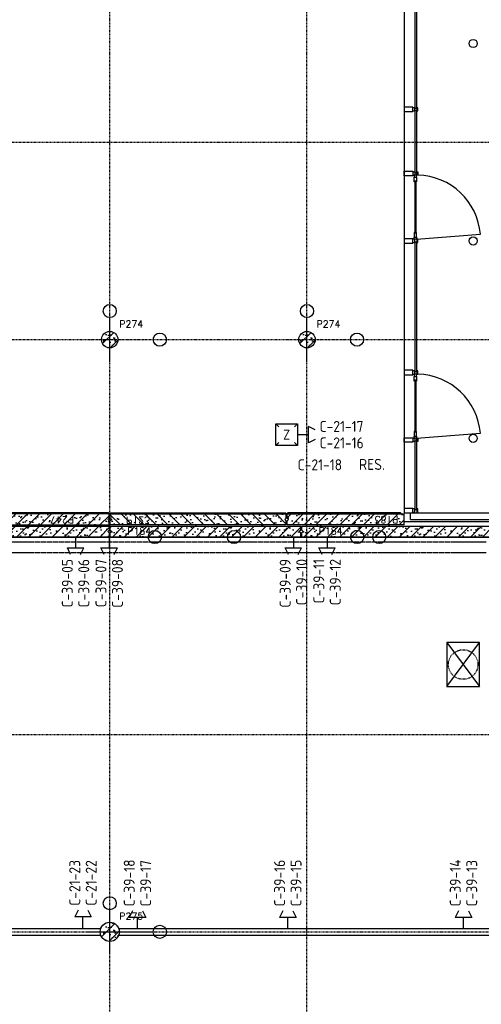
# Model space of a CAD drawing. Extents: x 0 to 1537, y 0 to 841.
# Tile 35 of 58: x 716 to 800, y 239 to 419. Entities that reach past the tile are written whole.
import ezdxf
from ezdxf.enums import TextEntityAlignment as Align

# ---------------------------------------------------------------- set-up
doc = ezdxf.new("R2010")
doc.units = 0
doc.header["$PDSIZE"] = 2
for name, pattern in [('B0402', [9.375, 6.25, -3.125]), ('DASHDOT', [25.4, 12.7, -6.35, 0, -6.35]), ('DASHDOT2', [12.7, 6.35, -3.175, 0, -3.175]), ('E0001', [1, 1, 0])]:
    doc.linetypes.add(name, pattern=pattern)
doc.layers.get('0').update_dxf_attribs({"linetype": 'CONTINUOUS'})
for name, color, linetype in [('AB$1A---_ATTRIB', 9, 'CONTINUOUS'), ('AL$1A---_ALGEMEEN', 9, 'CONTINUOUS'), ('AT$1A---_TEKSTB', 8, 'CONTINUOUS'), ('GOTEN', 3, 'CONTINUOUS'), ('STRAMIEN', 1, 'CONTINUOUS'), ('VITELCODERING', 5, 'CONTINUOUS'), ('VITELDATA', 1, 'CONTINUOUS')]:
    doc.layers.add(name, color=color, linetype=linetype)
doc.styles.add('B-01', font='romans.shx', dxfattribs={"width": 1.2})
doc.styles.add('ROMANS', font='romans.shx', dxfattribs={"height": 300})
doc.styles.get("Standard").update_dxf_attribs({"font": 'ISO'})

# ---------------------------------------------------------------- blocks, each defined once
blk = doc.blocks.new('-STR-P2')
at = {"layer": 'AL$1A---_ALGEMEEN', "linetype": 'DASHDOT', "ltscale": 0.1}
for p, q in [((0, -401), (0, 401)), ((-401, 0), (793, 0))]:
    blk.add_line(p, q, dxfattribs=at)
at = {"layer": 'AL$1A---_ALGEMEEN', "linetype": 'Continuous', "ltscale": 2}
for centre in [(0, 521), (913, 0)]:
    blk.add_circle(centre, 120, dxfattribs=at)
blk.add_point((0, 0), dxfattribs=at)
blk = doc.blocks.new('XREF_B-A3-II-112')
at = {"layer": 'AL$1A---_ALGEMEEN', "ltscale": 2}
h = blk.add_hatch(dxfattribs=at)
h.set_pattern_fill('PREFB', color=8, scale=8, angle=180, style=0)
h.set_pattern_definition([(225, (86663.04, 58203.07), (108.61, -108.61), []), (197, (86663.04, 58203.07), (-41.26, -127.724), [0, -130.56, -73.92, 0, -107.52]), (228, (86663.04, 58203.07), (29.465, -129.875), [0, -129.28, 0, -131.84, 0, -106.24]), (251, (86663.04, 58203.07), (76.66, -107.62), [0, -128, 0, -768, -105.28])])
h.paths.add_polyline_path([(86813, 58203, 1), (86513, 58203, 1)])
h = blk.add_hatch(dxfattribs=at)
h.set_pattern_fill('PREFB', color=8, scale=8, angle=180, style=0)
h.set_pattern_definition([(225, (90263.04, 58203.07), (108.61, -108.61), []), (197, (90263.04, 58203.07), (-41.26, -127.724), [0, -130.56, -73.92, 0, -107.52]), (228, (90263.04, 58203.07), (29.465, -129.875), [0, -129.28, 0, -131.84, 0, -106.24]), (251, (90263.04, 58203.07), (76.66, -107.62), [0, -128, 0, -768, -105.28])])
h.paths.add_polyline_path([(90413, 58203, 1), (90113, 58203, 1)])
h = blk.add_hatch(dxfattribs=at)
h.set_pattern_fill('PREFB', color=8, scale=8, angle=360, style=0)
h.set_pattern_definition([(45, (83063.04, 54603.07), (-108.6116, 108.6116), []), (17, (83063.04, 54603.07), (41.26, 127.7242), [0, -130.56, -73.92, 0, -107.52]), (48, (83063.04, 54603.07), (-29.465, 129.875), [0, -129.28, 0, -131.84, 0, -106.24]), (71, (83063.04, 54603.07), (-76.6585, 107.621), [0, -128, 0, -768, -105.28])])
h.paths.add_polyline_path([(82716, 54853), (82759, 54853), (82759, 54823), (86653, 54823), (86653, 54898), (86628, 54923), (86653, 54948), (86653, 55023), (82716, 55023)])
h = blk.add_hatch(dxfattribs=at)
h.set_pattern_fill('PREFB', color=8, scale=8, angle=180, style=0)
h.set_pattern_definition([(135, (86663.04, 54603.07), (108.6116, 108.6116), []), (163, (86663.04, 54603.07), (-41.26, 127.724), [0, -130.56, -73.92, 0, -107.52]), (132, (86663.04, 54603.07), (29.465, 129.875), [0, -129.28, 0, -131.84, 0, -106.24]), (109, (86663.04, 54603.07), (76.6585, 107.621), [0, -128, 0, -768, -105.28])])
h.paths.add_polyline_path([(89858, 54923), (89883, 54898), (89883, 54823), (86673, 54823), (86673, 54898), (86698, 54923), (86673, 54948), (86673, 55023), (89883, 55023), (89883, 54948)])
h = blk.add_hatch(dxfattribs=at)
h.set_pattern_fill('PREFB', color=8, scale=8, angle=360, style=0)
h.set_pattern_definition([(45, (90263.04, 54603.07), (-108.612, 108.612), []), (17, (90263.04, 54603.07), (41.26, 127.724), [0, -130.56, -73.92, 0, -107.52]), (48, (90263.04, 54603.07), (-29.465, 129.875), [0, -129.28, 0, -131.84, 0, -106.24]), (71, (90263.04, 54603.07), (-76.6585, 107.621), [0, -128, 0, -768, -105.28])])
h.paths.add_polyline_path([(89903, 54898), (89903, 54823), (92037, 54823), (92037, 55023), (89903, 55023), (89903, 54948), (89928, 54923)])
h = blk.add_hatch(dxfattribs=at)
h.set_pattern_fill('PREFB', color=8, scale=8, angle=180, style=0)
h.set_pattern_definition([(225, (83063.04, 54603.07), (108.6116, -108.6116), []), (197, (83063.04, 54603.07), (-41.26, -127.7242), [0, -130.56, -73.92, 0, -107.52]), (228, (83063.04, 54603.07), (29.465, -129.875), [0, -129.28, 0, -131.84, 0, -106.24]), (251, (83063.04, 54603.07), (76.6585, -107.621), [0, -128, 0, -768, -105.28])])
h.paths.add_polyline_path([(86653, 54803), (82759, 54803), (82759, 54603), (86653, 54603), (86653, 54678), (86628, 54703), (86653, 54728)])
at = {"layer": 'AL$1A---_ALGEMEEN'}
h = blk.add_hatch(dxfattribs=at)
h.set_pattern_fill('PREFB', color=8, scale=8, angle=180, style=0)
h.set_pattern_definition([(225, (86768.04, 54603.07), (108.6116, -108.6116), []), (197, (86768.04, 54603.07), (-41.26, -127.724), [0, -130.56, -73.92, 0, -107.52]), (228, (86768.04, 54603.07), (29.465, -129.875), [0, -129.28, 0, -131.84, 0, -106.24]), (251, (86768.04, 54603.07), (76.6585, -107.621), [0, -128, 0, -768, -105.28])])
h.paths.add_polyline_path([(90148, 54678), (90123, 54703), (90148, 54728), (90148, 54803), (86673, 54803), (86673, 54728), (86698, 54703), (86673, 54678), (86673, 54603), (90148, 54603)])
h = blk.add_hatch(dxfattribs=at)
h.set_pattern_fill('PREFB', color=8, scale=8, angle=180, style=0)
h.set_pattern_definition([(225, (90263.04, 54603.07), (108.6116, -108.6116), []), (197, (90263.04, 54603.07), (-41.26, -127.724), [0, -130.56, -73.92, 0, -107.52]), (228, (90263.04, 54603.07), (29.465, -129.875), [0, -129.28, 0, -131.84, 0, -106.24]), (251, (90263.04, 54603.07), (76.6585, -107.621), [0, -128, 0, -768, -105.28])])
h.paths.add_polyline_path([(93643, 54678), (93618, 54703), (93643, 54728), (93643, 54803), (90168, 54803), (90168, 54728), (90193, 54703), (90168, 54678), (90168, 54603), (93643, 54603)])
at = {"layer": 'AL$1A---_ALGEMEEN', "ltscale": 2}
h = blk.add_hatch(dxfattribs=at)
h.set_pattern_fill('PREFB', color=8, scale=8, angle=180, style=0)
h.set_pattern_definition([(225, (86663.04, 47403.07), (108.61, -108.61), []), (197, (86663.04, 47403.07), (-41.26, -127.724), [0, -130.56, -73.92, 0, -107.52]), (228, (86663.04, 47403.07), (29.465, -129.875), [0, -129.28, 0, -131.84, 0, -106.24]), (251, (86663.04, 47403.07), (76.66, -107.62), [0, -128, 0, -768, -105.28])])
h.paths.add_polyline_path([(86838, 47403, 1), (86488, 47403, 1)])
at = {"layer": 'AL$1A---_ALGEMEEN', "color": 8, "ltscale": 2}
for p, q in [((92037, 72080), (92037, 55126)), ((92263, 61203), (92218, 61203)), ((92218, 61203), (92218, 61163)), ((92263, 61163), (92263, 61203)), ((92218, 60033), (92218, 60073)), ((92263, 60033), (92218, 60033)), ((92263, 60033), (93428, 60125)), ((92263, 60073), (92263, 60033)), ((92263, 57573), (92218, 57573)), ((92218, 57573), (92218, 57533)), ((92263, 57533), (92263, 57573)), ((92218, 56403), (92218, 56443)), ((92263, 56403), (92218, 56403)), ((92263, 56403), (93428, 56495)), ((92263, 56443), (92263, 56403)), ((94298, 55038), (92152, 55038)), ((92152, 54923), (92152, 55038)), ((94143, 54883), (92037, 54883)), ((92152, 54923), (94183, 54923)), ((92813, 52678), (93413, 51878)), ((92813, 51878), (93413, 52678))]:
    blk.add_line(p, q, dxfattribs=at)
at = {"layer": 'AL$1A---_ALGEMEEN', "color": 8}
for p, q in [((92236, 62418), (92236, 64788)), ((92263, 64788), (92263, 62418)), ((92197, 62443), (92037, 62443)), ((92037, 62443), (92037, 62363)), ((92037, 62363), (92197, 62363)), ((92197, 62363), (92197, 62443)), ((92233, 62433), (92197, 62433)), ((92197, 62373), (92233, 62373)), ((92233, 62373), (92233, 62433)), ((92263, 62418), (92236, 62418)), ((92236, 61244), (92236, 62388)), ((92236, 62388), (92263, 62388)), ((92263, 62388), (92263, 61244)), ((92287, 62433), (92265, 62433)), ((92265, 62433), (92265, 62373)), ((92265, 62373), (92287, 62373)), ((92287, 62373), (92287, 62433)), ((92037, 61273), (92197, 61273)), ((92037, 61193), (92037, 61273)), ((92197, 61273), (92197, 61193)), ((92197, 61263), (92233, 61263)), ((92233, 61263), (92233, 61203)), ((92263, 61244), (92236, 61244)), ((92265, 61263), (92287, 61263)), ((92265, 61203), (92265, 61263)), ((92287, 61263), (92287, 61203)), ((92197, 61193), (92037, 61193)), ((92233, 61203), (92197, 61203)), ((92218, 61078), (92218, 61163)), ((92218, 61163), (92263, 61163)), ((92231, 61078), (92218, 61078)), ((92258, 61093), (92231, 61093)), ((92231, 61093), (92231, 60143)), ((92258, 60143), (92258, 61093)), ((92263, 61078), (92258, 61078)), ((92263, 61163), (92263, 61078)), ((92287, 61203), (92265, 61203)), ((92263, 60158), (92218, 60158)), ((92218, 60158), (92218, 60073)), ((92263, 60073), (92263, 60158)), ((92197, 60043), (92037, 60043)), ((92037, 60043), (92037, 59963)), ((92197, 59963), (92197, 60043)), ((92233, 60033), (92197, 60033)), ((92218, 60073), (92263, 60073)), ((92258, 60143), (92231, 60143)), ((92233, 59973), (92233, 60033)), ((92236, 57618), (92236, 59988)), ((92236, 59988), (92263, 59988)), ((92263, 59988), (92263, 57618)), ((92287, 60033), (92265, 60033)), ((92265, 60033), (92265, 59973)), ((92287, 59973), (92287, 60033)), ((92037, 59963), (92197, 59963)), ((92197, 59973), (92233, 59973)), ((92265, 59973), (92287, 59973)), ((92197, 57643), (92037, 57643)), ((92037, 57643), (92037, 57563)), ((92197, 57563), (92197, 57643)), ((92037, 57563), (92197, 57563)), ((92233, 57633), (92197, 57633)), ((92197, 57573), (92233, 57573)), ((92218, 57448), (92218, 57533)), ((92218, 57533), (92263, 57533)), ((92231, 57463), (92231, 56513)), ((92258, 57463), (92231, 57463)), ((92233, 57573), (92233, 57633)), ((92263, 57618), (92236, 57618)), ((92258, 56513), (92258, 57463)), ((92263, 57533), (92263, 57448)), ((92287, 57633), (92265, 57633)), ((92265, 57633), (92265, 57573)), ((92265, 57573), (92287, 57573)), ((92287, 57573), (92287, 57633)), ((92263, 57448), (92218, 57448)), ((92037, 56413), (92197, 56413)), ((92037, 56333), (92037, 56413)), ((92197, 56413), (92197, 56333)), ((92197, 56403), (92233, 56403)), ((92263, 56528), (92218, 56528)), ((92218, 56528), (92218, 56443)), ((92218, 56443), (92263, 56443)), ((92258, 56513), (92231, 56513)), ((92233, 56403), (92233, 56343)), ((92263, 56443), (92263, 56528)), ((92265, 56403), (92287, 56403)), ((92265, 56343), (92265, 56403)), ((92287, 56403), (92287, 56343)), ((92197, 56333), (92037, 56333)), ((92233, 56343), (92197, 56343)), ((92236, 55101), (92236, 56358)), ((92236, 56358), (92263, 56358)), ((92263, 56358), (92263, 55101)), ((92287, 56343), (92265, 56343)), ((92197, 55126), (92037, 55126)), ((92037, 55126), (92037, 55046)), ((92197, 55046), (92197, 55126)), ((86643, 55043), (82756, 55043)), ((86653, 55033), (86643, 55043)), ((86653, 55023), (86653, 55033)), ((86673, 55033), (86683, 55043)), ((86683, 55043), (89873, 55043)), ((89883, 55033), (89873, 55043)), ((89913, 55043), (89903, 55033)), ((89903, 55033), (89903, 55023)), ((91967, 55043), (89913, 55043)), ((91987, 55023), (91967, 55043)), ((92037, 55046), (92197, 55046)), ((92233, 55116), (92197, 55116)), ((92197, 55056), (92233, 55056)), ((92233, 55056), (92233, 55116)), ((92263, 55101), (92236, 55101)), ((92287, 55116), (92265, 55116)), ((92265, 55116), (92265, 55056)), ((92265, 55056), (92287, 55056)), ((92287, 55056), (92287, 55116)), ((93413, 52678), (92813, 52678)), ((92813, 52678), (92813, 51878)), ((93413, 51878), (93413, 52678)), ((92813, 51878), (93413, 51878)), ((83163, 47466), (86500, 47466)), ((86826, 47466), (93727, 47466)), ((83163, 47341), (86500, 47341)), ((86826, 47341), (93727, 47341))]:
    blk.add_line(p, q, dxfattribs=at)
at = {"layer": 'AL$1A---_ALGEMEEN', "color": 8, "linetype": 'Continuous'}
for p, q in [((86653, 55023), (82716, 55023)), ((86653, 54948), (86628, 54923)), ((86653, 54948), (86653, 55023)), ((86673, 55023), (86673, 55033)), ((86673, 55023), (89883, 55023)), ((86673, 54948), (86673, 55023)), ((86673, 54948), (86698, 54923)), ((89858, 54923), (89883, 54948)), ((89883, 55033), (89883, 55023)), ((89883, 54948), (89883, 55023)), ((89903, 55023), (92037, 55023)), ((89903, 54948), (89903, 55023)), ((89903, 54948), (89928, 54923)), ((92037, 54823), (92037, 55023)), ((82759, 54823), (86653, 54823)), ((82759, 54803), (86653, 54803)), ((86628, 54923), (86653, 54898)), ((86653, 54823), (86653, 54898)), ((86653, 54803), (86653, 54728)), ((86698, 54923), (86673, 54898)), ((86673, 54823), (86673, 54898)), ((89883, 54823), (86673, 54823)), ((86673, 54803), (90148, 54803)), ((86673, 54728), (86673, 54803)), ((89883, 54898), (89858, 54923)), ((89883, 54823), (89883, 54898)), ((89928, 54923), (89903, 54898)), ((89903, 54823), (89903, 54898)), ((92037, 54823), (89903, 54823)), ((90148, 54728), (90148, 54803)), ((90168, 54803), (93643, 54803)), ((90168, 54728), (90168, 54803)), ((86653, 54603), (83088, 54603)), ((86653, 54728), (86628, 54703)), ((86628, 54703), (86653, 54678)), ((86653, 54678), (86653, 54603)), ((86673, 54728), (86698, 54703)), ((86698, 54703), (86673, 54678)), ((86673, 54603), (86673, 54678)), ((90148, 54603), (86673, 54603)), ((90148, 54728), (90123, 54703)), ((90123, 54703), (90148, 54678)), ((90148, 54603), (90148, 54678)), ((90168, 54728), (90193, 54703)), ((90193, 54703), (90168, 54678)), ((90168, 54603), (90168, 54678)), ((93643, 54603), (90168, 54603))]:
    blk.add_line(p, q, dxfattribs=at)
at = {"layer": 'AL$1A---_ALGEMEEN', "color": 8, "linetype": 'DASHDOT', "ltscale": 0.5}
for p, q in [((87598, 54603), (81891, 54603)), ((82391, 54603), (87366, 54603)), ((85728, 54603), (91058, 54603)), ((86059, 54603), (91462, 54603)), ((92846, 54603), (89051, 54603)), ((89554, 54603), (94957, 54603))]:
    blk.add_line(p, q, dxfattribs=at)
at = {"layer": 'AL$1A---_ALGEMEEN', "color": 8, "ltscale": 2}
for centre in [(93296, 63603), (93296, 60003), (93296, 56403)]:
    blk.add_circle(centre, 75, dxfattribs=at)
at = {"layer": 'AL$1A---_ALGEMEEN', "color": 8, "linetype": 'Continuous'}
for centre, radius in [((86663, 58203), 150), ((86663, 58203), 150), ((90263, 58203), 150), ((90263, 58203), 150), ((86663, 47403), 175), ((86663, 47403), 175)]:
    blk.add_circle(centre, radius, dxfattribs=at)
at = {"layer": 'AL$1A---_ALGEMEEN', "color": 8, "linetype": 'Continuous', "ltscale": 2}
for centre in [(87486, 54603), (88931, 54603), (91178, 54603), (91582, 54603)]:
    blk.add_circle(centre, 120, dxfattribs=at)
at = {"layer": 'AL$1A---_ALGEMEEN', "color": 8, "linetype": 'B0402', "ltscale": 0.2}
blk.add_circle((93113, 52278), 270, dxfattribs=at)
at = {"layer": 'AL$1A---_ALGEMEEN', "color": 8, "ltscale": 2}
for centre in [(92256, 60028), (92256, 56398)]:
    blk.add_arc(centre, 1175, 4.691, 88.5084, dxfattribs=at)
at = {"layer": 'AL$1A---_ALGEMEEN', "color": 8, "linetype": 'Continuous', "ltscale": 2}
for p in [(86663, 54603), (86663, 54603), (86663, 54603), (86768, 54603), (90263, 54603), (90263, 54603), (90263, 54603), (90368, 54603)]:
    blk.add_point(p, dxfattribs=at)
at = {"layer": 'STRAMIEN', "color": 8, "linetype": 'DASHDOT2'}
for p, q in [((86663, 35276), (86663, 95903)), ((90263, 35276), (90263, 95903)), ((18063, 61803), (104973, 61803)), ((18063, 58203), (104973, 58203)), ((18063, 54603), (104973, 54603)), ((18063, 51003), (104973, 51003)), ((18013, 47403), (104928, 47403))]:
    blk.add_line(p, q, dxfattribs=at)
at = {"layer": 'AL$1A---_ALGEMEEN', "color": 8, "linetype": 'DASHDOT', "ltscale": 0.5}
for p in [(86663, 58203), (90263, 58203), (86663, 47403)]:
    blk.add_blockref('-STR-P2', p, dxfattribs=at)
at = {"layer": 'AB$1A---_ATTRIB', "color": 8, "linetype": 'Continuous', "style": 'ROMANS'}
for tag, p, height in [('RUIMTENUMMER', (60177, 86637), 200), ('PEILMAAT', (60123, 86380), 150), ('RUIMTENUMMER', (23322, 85669), 200), ('PEILMAAT', (23267, 85412), 150), ('RUIMTENUMMER', (25656, 84910), 200), ('RUIMTENUMMER', (66336, 84907), 200), ('PEILMAAT', (25602, 84653), 150), ('PEILMAAT', (66282, 84649), 150), ('RUIMTENUMMER', (23537, 82919), 200), ('PEILMAAT', (23482, 82661), 150), ('RUIMTENUMMER', (84269, 82608), 200), ('PEILMAAT', (84214, 82351), 150), ('RUIMTENUMMER', (23681, 80585), 200), ('PEILMAAT', (23626, 80328), 150), ('RUIMTENUMMER', (22894, 79094), 200), ('RUIMTENUMMER', (66336, 79048), 200), ('PEILMAAT', (22839, 78837), 150), ('PEILMAAT', (66282, 78791), 150), ('RUIMTENUMMER', (84269, 77245), 200), ('PEILMAAT', (84214, 76988), 150), ('RUIMTENUMMER', (75644, 75605), 200), ('RUIMTENUMMER', (81101, 75686), 200), ('RUIMTENUMMER', (83671, 75687), 200), ('RUIMTENUMMER', (86015, 75686), 200), ('RUIMTENUMMER', (25752, 75504), 200), ('PEILMAAT', (75590, 75347), 150), ('PEILMAAT', (81047, 75429), 150), ('PEILMAAT', (83616, 75430), 150), ('PEILMAAT', (85961, 75429), 150), ('RUIMTENUMMER', (93081, 75257), 200), ('PEILMAAT', (25698, 75247), 150), ('PEILMAAT', (93026, 75000), 150), ('RUIMTENUMMER', (88630, 74488), 200), ('PEILMAAT', (88576, 74231), 150), ('RUIMTENUMMER', (73290, 74100), 200), ('PEILMAAT', (73235, 73843), 150), ('RUIMTENUMMER', (75369, 73882), 200), ('PEILMAAT', (75315, 73624), 150), ('RUIMTENUMMER', (23083, 73242), 200), ('RUIMTENUMMER', (78391, 73378), 200), ('RUIMTENUMMER', (25752, 73237), 200), ('PEILMAAT', (78337, 73120), 150), ('PEILMAAT', (23029, 72985), 150), ('PEILMAAT', (25698, 72979), 150), ('RUIMTENUMMER', (44810, 70416), 200), ('PEILMAAT', (44756, 70158), 150), ('RUIMTENUMMER', (83574, 63583), 200), ('RUIMTENUMMER', (44810, 63429), 200), ('PEILMAAT', (83520, 63326), 150), ('PEILMAAT', (44756, 63172), 150), ('RUIMTENUMMER', (75343, 53663), 200), ('RUIMTENUMMER', (78500, 53652), 200), ('PEILMAAT', (75289, 53406), 150), ('PEILMAAT', (78446, 53394), 150), ('RUIMTENUMMER', (23322, 53269), 200), ('PEILMAAT', (23267, 53012), 150), ('RUIMTENUMMER', (25658, 52384), 200), ('PEILMAAT', (25603, 52127), 150), ('RUIMTENUMMER', (23527, 50518), 200), ('PEILMAAT', (23472, 50260), 150), ('RUIMTENUMMER', (80352, 50113), 200), ('PEILMAAT', (80297, 49856), 150), ('RUIMTENUMMER', (73192, 49570), 200), ('PEILMAAT', (73138, 49313), 150), ('RUIMTENUMMER', (81728, 49257), 200), ('PEILMAAT', (81673, 49000), 150), ('RUIMTENUMMER', (76409, 48643), 200), ('RUIMTENUMMER', (79143, 48643), 200), ('PEILMAAT', (76354, 48386), 150), ('PEILMAAT', (79089, 48386), 150), ('RUIMTENUMMER', (23681, 48185), 200), ('PEILMAAT', (23626, 47928), 150), ('RUIMTENUMMER', (22696, 46692), 200), ('RUIMTENUMMER', (77664, 46745), 200), ('PEILMAAT', (22641, 46435), 150), ('PEILMAAT', (77610, 46488), 150), ('RUIMTENUMMER', (87918, 45636), 200), ('PEILMAAT', (87863, 45379), 150), ('RUIMTENUMMER', (24055, 43108), 200), ('RUIMTENUMMER', (25752, 43104), 200), ('RUIMTENUMMER', (77664, 43246), 200), ('PEILMAAT', (77610, 42989), 150), ('PEILMAAT', (24001, 42851), 150), ('PEILMAAT', (25698, 42847), 150), ('RUIMTENUMMER', (25752, 40842), 200), ('PEILMAAT', (25698, 40585), 150), ('RUIMTENUMMER', (76511, 38932), 200), ('RUIMTENUMMER', (80009, 38932), 200), ('PEILMAAT', (76457, 38675), 150), ('PEILMAAT', (79955, 38675), 150), ('RUIMTENUMMER', (81728, 37671), 200), ('PEILMAAT', (81673, 37413), 150)]:
    blk.add_attdef(tag, p, '', height=height, dxfattribs=at)
for tag, p, height in [('RUIMTENUMMER', (22253, 82959), 200), ('PEILMAAT', (22510, 82905), 150), ('RUIMTENUMMER', (22255, 50559), 200), ('PEILMAAT', (22512, 50505), 150)]:
    blk.add_attdef(tag, p, '', height=height, rotation=90, dxfattribs=at)
at = {"layer": 'AB$1A---_ATTRIB', "color": 8, "style": 'B-01', "oblique": 15, "flags": 1}
for tag, p in [('SCHACHT', (75598, 75883)), ('KOOI', (75868, 75883)), ('DAGMAAT', (76138, 75883)), ('GEWICHT', (76408, 75883)), ('PERSONEN', (76678, 75883))]:
    blk.add_attdef(tag, p, '', height=180, rotation=270, dxfattribs=at)
at = {"layer": 'AT$1A---_TEKSTB', "color": 8, "ltscale": 2, "style": 'ROMANS'}
for s, p in [('P274', (86838, 58427)), ('P274', (90438, 58427)), ('P184', (86983, 54650)), ('P184', (90478, 54650)), ('P275', (86838, 47627))]:
    blk.add_text(s, height=125, dxfattribs=at).set_placement(p)
for s, p in [('P247', (86009, 54979)), ('P183', (91932, 54982))]:
    blk.add_text(s, height=125, rotation=180, dxfattribs=at).set_placement(p)
at = {"layer": 'AT$1A---_TEKSTB', "color": 8, "ltscale": 2, "style": 'ROMANS', "oblique": -180, "text_generation_flag": 4}
blk.add_text('P123', height=125, dxfattribs=at).set_placement((86962, 54973))
blk = doc.blocks.new('$DAT003')
for p, q in [((0, 0), (2, 0)), ((3.2, 0.9), (2, 1.5)), ((2, -1.5), (2, 1.5)), ((3.2, -0.9), (2, -1.5))]:
    blk.add_line(p, q)
blk = doc.blocks.new('DAT030')
for p, q in [((-2, 2), (-1.41, 1.41)), ((-2, -2), (-2, 2)), ((-2, 2), (2, 2)), ((2, 2), (1.41, 1.41)), ((2, 2), (2, -2)), ((-1.41, -1.41), (-2, -2)), ((1.41, -1.41), (2, -2)), ((2, -2), (-2, -2))]:
    blk.add_line(p, q)
at = {"color": 4}
blk.add_attdef('NR', text='', height=1.8, dxfattribs=at).set_placement((0, 0), align=Align.MIDDLE)

msp = doc.modelspace()

# ---------------------------------------------------------------- linework, layer by layer
at = {"layer": 'GOTEN', "linetype": 'E0001'}
for p, q in [((801.04, 323.37), (692.5, 323.37)), ((801.04, 321.37), (692.5, 321.37))]:
    msp.add_line(p, q, dxfattribs=at)

# ---------------------------------------------------------------- block references
at = {"layer": 'VITELDATA', "xscale": 0.01, "yscale": 0.01, "zscale": 0.01}
msp.add_blockref('XREF_B-A3-II-112', (-134.29, -221.75), dxfattribs=at)
at = {"layer": 'VITELDATA'}
msp.add_blockref('DAT030', (764.63, 342.95), dxfattribs=at).add_auto_attribs({'NR': 'Z'})
msp.add_blockref('$DAT003', (766.63, 342.95), dxfattribs=at)
for p, rotation in [((726.1, 324.28), 270), ((732.24, 324.28), 270), ((765.86, 324.28), 270), ((772, 324.28), 270), ((727.45, 253.03), 90), ((737.4, 252.9), 90), ((764.84, 252.9), 90), ((796.91, 252.9), 90)]:
    msp.add_blockref('$DAT003', p, dxfattribs=dict(at, rotation=rotation))

# ---------------------------------------------------------------- texts
at = {"layer": 'VITELCODERING'}
for s, p in [('C-21-17', (770.63, 343.45)), ('C-21-16', (770.63, 340.45)), ('C-21-18', (766.63, 336.45))]:
    msp.add_text(s, height=2, dxfattribs=at).set_placement(p)
msp.add_text('RES.', height=2, dxfattribs=at).set_placement((782.56, 336.52), align=Align.RIGHT)
for s, p in [('C-39-05', (725.6, 320.28)), ('C-39-06', (728.6, 320.28)), ('C-39-07', (731.74, 320.28)), ('C-39-08', (734.74, 320.28)), ('C-39-09', (765.36, 320.28)), ('C-39-10', (768.36, 320.28)), ('C-39-11', (771.5, 320.28)), ('C-39-12', (774.5, 320.28))]:
    msp.add_text(s, height=2, rotation=90, dxfattribs=at).set_placement(p, align=Align.RIGHT)
for s, p in [('C-21-23', (726.95, 257.03)), ('C-21-22', (729.95, 257.03)), ('C-39-18', (736.9, 256.9)), ('C-39-17', (739.9, 256.9)), ('C-39-16', (764.34, 256.9)), ('C-39-15', (767.34, 256.9)), ('C-39-14', (796.41, 256.9)), ('C-39-13', (799.41, 256.9))]:
    msp.add_text(s, height=2, rotation=90, dxfattribs=at).set_placement(p)

doc.saveas('drawing.dxf')
